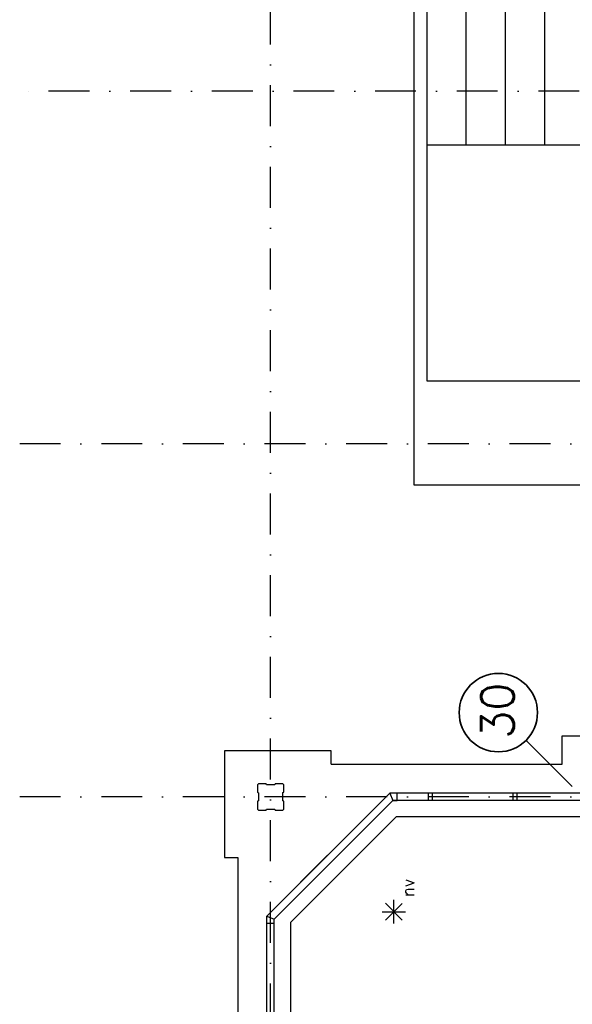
# Model space of a CAD drawing. Extents: x 36324 to 146208, y -50294 to 26426.
# Tile 3 of 39: x 36324 to 44785, y -16580 to -1510. Entities that reach past the tile are written whole.
import ezdxf
from ezdxf.enums import TextEntityAlignment as Align

# ---------------------------------------------------------------- set-up
doc = ezdxf.new("R2010")
doc.units = 0
doc.header["$LTSCALE"] = 100
doc.linetypes.add('B0302', pattern=[12.5, 6.25, -3.125, 0, -3.125])
doc.linetypes.add('B0804', pattern=[15, 10, -1, 1, -1, 1, -1])
for name, color, linetype in [('Bouwkundig', 253, 'CONTINUOUS'), ('Bouwkundig tekst', 252, 'CONTINUOUS'), ('Stramien', 252, 'B0302')]:
    doc.layers.add(name, color=color, linetype=linetype)
doc.layers.add('brandscheiding', color=40, linetype='B0804', lineweight=35)
doc.styles.get("Standard").update_dxf_attribs({"font": 'romans.shx'})

msp = doc.modelspace()

# ---------------------------------------------------------------- linework, layer by layer
at = {"layer": 'Bouwkundig', "linetype": 'Continuous'}
for p, q in [((42362.3, -8633.2), (42362.3, 3527.3)), ((42562.3, -7042.7), (42562.3, 3527.3)), ((43162.3, -3432.7), (43162.3, 3527.3)), ((43762.3, -3432.7), (43762.3, 3527.3)), ((44362.3, -3432.7), (44362.3, 3527.3)), ((45248.3, -3432.7), (42562.3, -3432.7)), ((45048.3, -7042.7), (42562.3, -7042.7)), ((44948.3, -8633.2), (42362.3, -8633.2)), ((44632.3, -12903.2), (44632.3, -12473.2)), ((44632.3, -12473.2), (45582.3, -12473.2)), ((41092.3, -12703.2), (39462.3, -12703.2)), ((39462.3, -12703.2), (39462.3, -14333.2)), ((41092.3, -12903.2), (41092.3, -12703.2)), ((41092.3, -12903.2), (44632.3, -12903.2)), ((41989.3, -13346.2), (40106.3, -15229.7)), ((44948.3, -13346.2), (41989.3, -13346.2)), ((42103.3, -13346.7), (41989.3, -13346.7)), ((41989.3, -13346.7), (42036.3, -13460.7)), ((42103.3, -13460.7), (42103.3, -13346.7)), ((42580.3, -13346.2), (42580.3, -13460.2)), ((42646.3, -13460.2), (42646.3, -13346.2)), ((43874.3, -13346.2), (43874.3, -13460.2)), ((43942.3, -13460.2), (43942.3, -13346.2)), ((42036.3, -13460.2), (40220.3, -15276.7)), ((45378.3, -13460.2), (42036.3, -13460.2)), ((42036.3, -13460.7), (42103.3, -13460.7)), ((42090.3, -13710.2), (40470.3, -15330.2)), ((45362.3, -13710.2), (42090.3, -13710.2)), ((41036.3, -14299.7), (40623.3, -14712.2)), ((39462.3, -14333.2), (39662.3, -14333.2)), ((39662.3, -14333.2), (39662.3, -17873.2)), ((42181.6, -15289.9), (41925.9, -15034.2)), ((41925.9, -15289.9), (42180.3, -15035.5)), ((42054, -15343.5), (42054, -14981.8)), ((41873.2, -15162.7), (42233, -15162.7)), ((40106.3, -18618.2), (40106.3, -15229.2)), ((40106.3, -15229.2), (40220.3, -15276.2)), ((40220.3, -15343.2), (40106.3, -15343.7)), ((40220.3, -18618.2), (40220.3, -15276.2)), ((40470.3, -15330.2), (40470.3, -18603.2))]:
    msp.add_line(p, q, dxfattribs=at)
msp.add_lwpolyline([(39967.4, -13592.2), (39982.4, -13607.2), (40097.4, -13607.2), (40105.4, -13592.2), (40230.4, -13592.2), (40235.4, -13607.2), (40352.4, -13607.2), (40367.4, -13592.2), (40367.4, -13473.2), (40352.4, -13465.2), (40352.4, -13340.2), (40367.4, -13335.2), (40367.4, -13222.2), (40352.4, -13207.2), (40237.4, -13207.2), (40229.4, -13222.2), (40104.4, -13222.2), (40099.4, -13207.2), (39982.4, -13207.2), (39967.4, -13222.2), (39967.4, -13333.2), (39982.4, -13341.2), (39982.4, -13466.2), (39967.4, -13471.2), (39967.4, -13592.2)], dxfattribs=at)
at = {"layer": 'brandscheiding'}
msp.add_line((44784, -13247.6), (44076.9, -12540.5), dxfattribs=at)
at = {"layer": 'brandscheiding', "linetype": 'Continuous'}
msp.add_circle((43652.6, -12116.2), 600, dxfattribs=at)
at = {"layer": 'Stramien'}
for p, q in [((40162.8, -40641.2), (40162.8, 11055.6)), ((133648.8, -2603.2), (36324.1, -2603.2)), ((145707.8, -8003.2), (36324.1, -8003.2)), ((145707.8, -13403.2), (36324.1, -13403.2))]:
    msp.add_line(p, q, dxfattribs=at)

# ---------------------------------------------------------------- texts
at = {"layer": 'Bouwkundig tekst', "linetype": 'Continuous'}
msp.add_text('nv', height=185.94, rotation=90, dxfattribs=at).set_placement((42269.5, -14797.1), align=Align.MIDDLE)
at = {"layer": 'brandscheiding', "linetype": 'Continuous'}
msp.add_text('30', height=500, rotation=90, dxfattribs=at).set_placement((43889.2, -12513.8))

doc.saveas('drawing.dxf')
